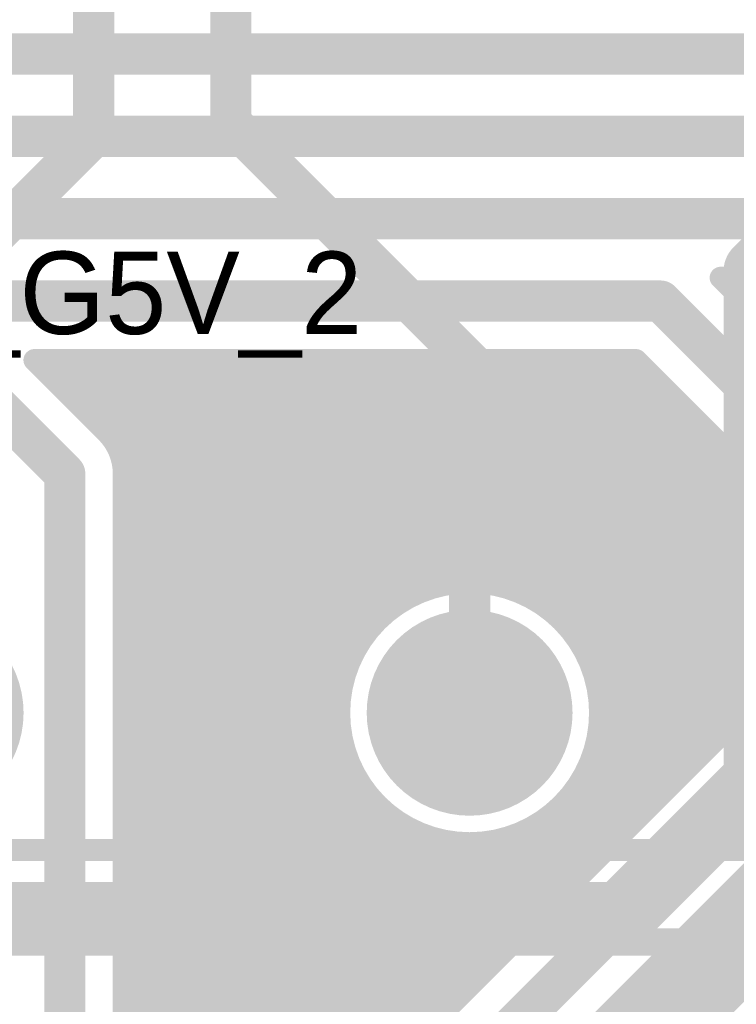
# Model space of a CAD drawing. Extents: x 7.17 to 14.1, y 4 to 11.75.
# Tile 172 of 219: x 9.71 to 9.97, y 8.31 to 8.67. Entities that reach past the tile are written whole.
import ezdxf

# ---------------------------------------------------------------- set-up
doc = ezdxf.new("R2010")
doc.units = 0
doc.layers.get('0').update_dxf_attribs({"linetype": 'CONTINUOUS'})
for name, color, linetype in [('BOTTOMLAYER', 5, 'CONTINUOUS'), ('BOTTOMSOLDER', 6, 'CONTINUOUS'), ('MECHANICAL1', 6, 'CONTINUOUS'), ('MECHANICAL7', 56, 'CONTINUOUS'), ('MULTILAYER', 9, 'CONTINUOUS'), ('TOPLAYER', 1, 'CONTINUOUS'), ('TOPOVERLAY', 2, 'CONTINUOUS'), ('TOPSOLDER', 216, 'CONTINUOUS')]:
    doc.layers.add(name, color=color, linetype=linetype)

# ---------------------------------------------------------------- blocks, each defined once
blk = doc.blocks.new('RELAY44_24')
at = {"layer": 'BOTTOMSOLDER', "const_width": 0.0375}
for points in [[(0.28125, 0, 1), (0.31875, 0, 1)], [(0.48125, 0, 1), (0.51875, 0, 1)]]:
    blk.add_lwpolyline(points, format="xyb", close=True, dxfattribs=at)
at = {"layer": 'MECHANICAL1', "const_width": 0.008}
blk.add_lwpolyline([(-0.05, -0.05), (0.75, -0.05)], dxfattribs=at)
at = {"layer": 'MULTILAYER', "const_width": 0.0335}
blk.add_lwpolyline([(0.48325, 0, 1), (0.51675, 0, 1)], format="xyb", close=True, dxfattribs=at)
at = {"layer": 'TOPOVERLAY', "const_width": 0.008}
blk.add_lwpolyline([(-0.05, -0.05), (0.75, -0.05)], dxfattribs=at)
at = {"layer": 'TOPSOLDER', "const_width": 0.0375}
for points in [[(0.28125, 0, 1), (0.31875, 0, 1)], [(0.48125, 0, 1), (0.51875, 0, 1)]]:
    blk.add_lwpolyline(points, format="xyb", close=True, dxfattribs=at)

msp = doc.modelspace()

# ---------------------------------------------------------------- linework, layer by layer
at = {"layer": 'BOTTOMLAYER'}
for points, const_width in [([(9.054904, 8.655), (10.359447, 8.655)], 0.015), ([(8.355404, 8.625), (10.204904, 8.625)], 0.015), ([(8.285404, 8.595), (10.139447, 8.595)], 0.015), ([(9.966353, 8.5735), (10.130541, 8.5735)], 0.008), ([(9.966353, 8.5735), (10.00465, 8.535203)], 0.008), ([(9.966841, 8.5735), (10.077939, 8.462403)], 0.008), ([(9.969962, 8.56989), (9.973572, 8.5735)], 0.008), ([(9.973498, 8.566355), (9.980643, 8.5735)], 0.008), ([(9.973913, 8.5735), (10.0863, 8.461113)], 0.008), ([(8.250404, 8.565), (9.944447, 8.565)], 0.015), ([(9.944447, 8.565), (9.989447, 8.52)], 0.015), ([(9.716353, 8.5435), (9.935541, 8.5435)], 0.008), ([(9.716353, 8.5435), (9.742607, 8.517246)], 0.008), ([(9.72036, 8.539492), (9.724368, 8.5435)], 0.008), ([(9.721069, 8.5435), (9.831129, 8.433439)], 0.008), ([(9.723896, 8.535957), (9.731439, 8.5435)], 0.008), ([(9.727431, 8.532421), (9.73851, 8.5435)], 0.008), ([(9.72814, 8.5435), (9.83345, 8.43819)], 0.008), ([(9.730967, 8.528886), (9.745581, 8.5435)], 0.008), ([(9.734502, 8.52535), (9.752652, 8.5435)], 0.008), ([(9.735211, 8.5435), (9.836189, 8.442521)], 0.008), ([(9.738038, 8.521815), (9.759723, 8.5435)], 0.008), ([(9.741573, 8.518279), (9.766794, 8.5435)], 0.008), ([(9.742282, 8.5435), (9.839319, 8.446463)], 0.008), ([(9.744902, 8.514536), (9.773865, 8.5435)], 0.008), ([(9.747394, 8.509958), (9.780936, 8.5435)], 0.008), ([(9.748787, 8.50428), (9.788008, 8.5435)], 0.008), ([(9.748904, 8.476112), (9.816292, 8.5435)], 0.008), ([(9.748904, 8.469041), (9.823363, 8.5435)], 0.008), ([(9.748904, 8.490254), (9.80215, 8.5435)], 0.008), ([(9.748904, 8.483183), (9.809221, 8.5435)], 0.008), ([(9.748904, 8.497325), (9.795079, 8.5435)], 0.008), ([(9.748904, 8.447828), (9.844576, 8.5435)], 0.008), ([(9.748904, 8.46197), (9.830434, 8.5435)], 0.008), ([(9.748904, 8.454899), (9.837505, 8.5435)], 0.008), ([(9.748904, 8.370046), (9.922358, 8.5435)], 0.008), ([(9.748904, 8.362974), (9.929429, 8.5435)], 0.008), ([(9.748904, 8.384188), (9.908216, 8.5435)], 0.008), ([(9.748904, 8.377117), (9.915287, 8.5435)], 0.008), ([(9.748904, 8.39833), (9.894074, 8.5435)], 0.008), ([(9.748904, 8.391259), (9.901145, 8.5435)], 0.008), ([(9.748904, 8.412472), (9.879932, 8.5435)], 0.008), ([(9.748904, 8.405401), (9.887003, 8.5435)], 0.008), ([(9.748904, 8.419543), (9.872861, 8.5435)], 0.008), ([(9.748904, 8.412472), (9.879932, 8.5435)], 0.008), ([(9.748904, 8.433685), (9.858719, 8.5435)], 0.008), ([(9.748904, 8.426614), (9.86579, 8.5435)], 0.008), ([(9.748904, 8.440757), (9.851647, 8.5435)], 0.008), ([(9.749353, 8.5435), (9.842823, 8.45003)], 0.008), ([(9.756424, 8.5435), (9.846702, 8.453222)], 0.008), ([(9.763495, 8.5435), (9.850967, 8.456028)], 0.008), ([(9.770566, 8.5435), (9.855645, 8.458421)], 0.008), ([(9.777637, 8.5435), (9.860784, 8.460353)], 0.008), ([(9.784709, 8.5435), (9.866464, 8.461744)], 0.008), ([(9.79178, 8.5435), (9.872825, 8.462454)], 0.008), ([(9.798851, 8.5435), (9.88014, 8.46221)], 0.008), ([(9.805922, 8.5435), (9.889089, 8.460332)], 0.008), ([(9.812993, 8.5435), (9.903771, 8.452722)], 0.008), ([(9.820064, 8.5435), (9.961531, 8.402033)], 0.008), ([(9.827135, 8.5435), (9.965067, 8.405568)], 0.008), ([(9.834206, 8.5435), (9.967947, 8.409759)], 0.008), ([(9.841277, 8.5435), (9.967947, 8.41683)], 0.008), ([(9.84447, 8.45147), (9.936021, 8.54302)], 0.008), ([(9.848348, 8.5435), (9.967947, 8.423901)], 0.008), ([(9.855419, 8.5435), (9.967947, 8.430972)], 0.008), ([(9.862491, 8.5435), (9.967947, 8.438044)], 0.008), ([(9.869562, 8.5435), (9.967947, 8.445115)], 0.008), ([(9.876633, 8.5435), (9.967947, 8.452186)], 0.008), ([(9.883704, 8.5435), (9.967947, 8.459257)], 0.008), ([(9.890775, 8.5435), (9.967947, 8.466328)], 0.008), ([(9.897846, 8.5435), (9.967947, 8.473399)], 0.008), ([(9.904917, 8.5435), (9.967947, 8.48047)], 0.008), ([(9.911988, 8.5435), (9.967947, 8.487541)], 0.008), ([(9.919059, 8.5435), (9.967947, 8.494612)], 0.008), ([(9.92613, 8.5435), (9.967947, 8.501684)], 0.008), ([(9.933202, 8.5435), (9.967947, 8.508755)], 0.008), ([(9.935541, 8.5435), (9.967947, 8.511094)], 0.008), ([(9.694447, 8.535), (9.727404, 8.502043)], 0.015), ([(9.860257, 8.460185), (9.939557, 8.539485)], 0.008), ([(9.869313, 8.46217), (9.943092, 8.535949)], 0.008), ([(9.876681, 8.462467), (9.946628, 8.532414)], 0.008), ([(9.883077, 8.461792), (9.950163, 8.528878)], 0.008), ([(9.888783, 8.460427), (9.953699, 8.525343)], 0.008), ([(9.893944, 8.458517), (9.957234, 8.521807)], 0.008), ([(9.898642, 8.456143), (9.96077, 8.518272)], 0.008), ([(9.902924, 8.453355), (9.964305, 8.514736)], 0.008), ([(9.747296, 8.510202), (9.82928, 8.428218)], 0.008), ([(9.90682, 8.45018), (9.967841, 8.5112)], 0.008), ([(9.967947, 8.408449), (9.967947, 8.511094)], 0.008), ([(9.727404, 8.2375), (9.727404, 8.502043)], 0.015), ([(9.748904, 8.275889), (9.748904, 8.502043)], 0.008), ([(9.748904, 8.501522), (9.82799, 8.422437)], 0.008), ([(9.910341, 8.44663), (9.967947, 8.504235)], 0.008), ([(9.748904, 8.494451), (9.827413, 8.415942)], 0.008), ([(9.913488, 8.442705), (9.967947, 8.497164)], 0.008), ([(9.916245, 8.438391), (9.967947, 8.490093)], 0.008), ([(9.748904, 8.48738), (9.827862, 8.408423)], 0.008), ([(9.918585, 8.43366), (9.967947, 8.483022)], 0.008), ([(9.748904, 8.480309), (9.830161, 8.399052)], 0.008), ([(9.920457, 8.428461), (9.967947, 8.475951)], 0.008), ([(9.748904, 8.473238), (9.89082, 8.331322)], 0.008), ([(9.921774, 8.422707), (9.967947, 8.46888)], 0.008), ([(9.748904, 8.466167), (9.887285, 8.327786)], 0.008), ([(9.922388, 8.416249), (9.967947, 8.461809)], 0.008), ([(9.748904, 8.459096), (9.883749, 8.324251)], 0.008), ([(9.921996, 8.408787), (9.967947, 8.454738)], 0.008), ([(9.748904, 8.452025), (9.880214, 8.320715)], 0.008), ([(9.919816, 8.399536), (9.967947, 8.447667)], 0.008), ([(9.748904, 8.355903), (9.838434, 8.445434)], 0.008), ([(9.748904, 8.444954), (9.876678, 8.31718)], 0.008), ([(9.912626, 8.443867), (9.957996, 8.398497)], 0.008), ([(9.770976, 8.243624), (9.967947, 8.440596)], 0.008), ([(9.748904, 8.437883), (9.873143, 8.313644)], 0.008), ([(9.813751, 8.279328), (9.967947, 8.433524)], 0.008), ([(9.748904, 8.430811), (9.869607, 8.310109)], 0.008), ([(9.748904, 8.348832), (9.829719, 8.429647)], 0.008), ([(9.920236, 8.429185), (9.95446, 8.394962)], 0.008), ([(9.822746, 8.281253), (9.967947, 8.426453)], 0.008), ([(9.748904, 8.42374), (9.866071, 8.306573)], 0.008), ([(9.748904, 8.341761), (9.827734, 8.420591)], 0.008), ([(9.829989, 8.281424), (9.967947, 8.419382)], 0.008), ([(9.922114, 8.420236), (9.950925, 8.391426)], 0.008), ([(9.748904, 8.416669), (9.862536, 8.303037)], 0.008), ([(9.748904, 8.33469), (9.827437, 8.413223)], 0.008), ([(9.83624, 8.280604), (9.967947, 8.412311)], 0.008), ([(9.922358, 8.412921), (9.947389, 8.387891)], 0.008), ([(9.748904, 8.409598), (9.859, 8.299502)], 0.008), ([(9.839347, 8.279848), (9.967947, 8.408449)], 0.008), ([(9.748904, 8.327619), (9.828112, 8.406827)], 0.008), ([(9.921648, 8.40656), (9.943853, 8.384355)], 0.008), ([(9.748904, 8.402551), (9.855477, 8.295979)], 0.008), ([(9.748904, 8.320548), (9.829477, 8.401121)], 0.008), ([(9.827404, 8.2375), (9.989447, 8.399543)], 0.015), ([(9.870844, 8.244497), (10.029029, 8.402682)], 0.008), ([(9.920257, 8.40088), (9.940318, 8.380819)], 0.008), ([(9.912212, 8.278794), (10.030794, 8.397376)], 0.008), ([(9.748904, 8.313477), (9.831387, 8.39596)], 0.008), ([(9.748904, 8.39548), (9.851941, 8.292443)], 0.008), ([(9.918325, 8.395741), (9.936782, 8.377284)], 0.008), ([(9.748904, 8.306406), (9.833761, 8.391262)], 0.008), ([(9.915932, 8.391063), (9.933247, 8.373748)], 0.008), ([(9.921605, 8.281116), (10.033042, 8.392553)], 0.008), ([(9.748904, 8.388409), (9.848406, 8.288907)], 0.008), ([(9.748904, 8.299335), (9.836549, 8.38698)], 0.008), ([(9.913126, 8.386798), (9.929711, 8.370213)], 0.008), ([(9.92903, 8.28147), (10.035716, 8.388156)], 0.008), ([(9.748904, 8.292264), (9.839724, 8.383084)], 0.008), ([(9.869752, 8.249443), (10.00465, 8.38434)], 0.008), ([(9.909934, 8.382919), (9.926176, 8.366677)], 0.008), ([(9.935399, 8.280768), (10.038784, 8.384152)], 0.008), ([(9.748904, 8.381338), (9.84487, 8.285372)], 0.008), ([(9.748904, 8.285192), (9.843274, 8.379563)], 0.008), ([(9.906367, 8.379415), (9.92264, 8.363142)], 0.008), ([(9.748904, 8.278121), (9.847199, 8.376416)], 0.008), ([(9.902425, 8.376285), (9.919105, 8.359606)], 0.008), ([(9.748904, 8.374267), (9.841335, 8.281836)], 0.008), ([(9.751903, 8.274049), (9.851513, 8.373659)], 0.008), ([(9.898094, 8.373546), (9.915569, 8.356071)], 0.008), ([(9.755927, 8.271002), (9.856244, 8.371319)], 0.008), ([(9.759545, 8.267549), (9.861443, 8.369447)], 0.008), ([(9.762759, 8.263692), (9.867197, 8.36813)], 0.008), ([(9.769746, 8.249465), (9.890368, 8.370088)], 0.008), ([(9.858956, 8.370257), (9.894356, 8.334857)], 0.008), ([(9.888122, 8.369376), (9.908498, 8.349)], 0.008), ([(9.893343, 8.371225), (9.912033, 8.352535)], 0.008), ([(9.748904, 8.367196), (9.835317, 8.280783)], 0.008), ([(9.765556, 8.259418), (9.873655, 8.367516)], 0.008), ([(9.767905, 8.254696), (9.881117, 8.367908)], 0.008), ([(9.868327, 8.367958), (9.897891, 8.338393)], 0.008), ([(9.875846, 8.367509), (9.901427, 8.341928)], 0.008), ([(9.882341, 8.368086), (9.904962, 8.345464)], 0.008), ([(9.748904, 8.360125), (9.827529, 8.2815)], 0.008), ([(9.974259, 8.35395), (9.993854, 8.334355)], 0.008), ([(9.748904, 8.353054), (9.820936, 8.281022)], 0.008), ([(9.970724, 8.350414), (9.990318, 8.33082)], 0.008), ([(9.967188, 8.346878), (9.986782, 8.327284)], 0.008), ([(9.748904, 8.345983), (9.815133, 8.279754)], 0.008), ([(9.963652, 8.343343), (9.983247, 8.323748)], 0.008), ([(9.939347, 8.279848), (9.999701, 8.340203)], 0.008), ([(9.960117, 8.339807), (9.979711, 8.320213)], 0.008), ([(9.748904, 8.338912), (9.809933, 8.277883)], 0.008), ([(9.956581, 8.336272), (9.976176, 8.316677)], 0.008), ([(9.953046, 8.332736), (9.97264, 8.313142)], 0.008), ([(9.748904, 8.33184), (9.805236, 8.275508)], 0.008), ([(9.94951, 8.329201), (9.969105, 8.309606)], 0.008), ([(9.945975, 8.325665), (9.965569, 8.306071)], 0.008), ([(9.748904, 8.324769), (9.800987, 8.272687)], 0.008), ([(9.942439, 8.32213), (9.962034, 8.302535)], 0.008), ([(9.938904, 8.318594), (9.958498, 8.299)], 0.008), ([(9.748904, 8.317698), (9.797152, 8.26945)], 0.008), ([(9.935368, 8.315058), (9.954962, 8.295464)], 0.008), ([(9.931833, 8.311523), (9.951427, 8.291928)], 0.008), ([(9.748904, 8.310627), (9.793721, 8.26581)], 0.008), ([(9.928297, 8.307987), (9.947891, 8.288393)], 0.008)]:
    msp.add_lwpolyline(points, dxfattribs=dict(at, const_width=const_width))
for points, const_width in [([(9.964353, 8.5735, 1), (9.968353, 8.5735, 1)], 0.004), ([(9.964353, 8.5735, 1), (9.968353, 8.5735, 1)], 0.004), ([(9.964842, 8.5735, 1), (9.968841, 8.5735, 1)], 0.004), ([(9.971572, 8.5735, 1), (9.975572, 8.5735, 1)], 0.004), ([(9.971913, 8.5735, 1), (9.975913, 8.5735, 1)], 0.004), ([(9.967962, 8.56989, 1), (9.971962, 8.56989, 1)], 0.004), ([(9.940697, 8.565, 1), (9.948197, 8.565, 1)], 0.0075), ([(9.940697, 8.565, 1), (9.948197, 8.565, 1)], 0.0075), ([(9.971498, 8.566355, 1), (9.975498, 8.566355, 1)], 0.004), ([(9.714353, 8.5435, 1), (9.718353, 8.5435, 1)], 0.004), ([(9.714353, 8.5435, 1), (9.718353, 8.5435, 1)], 0.004), ([(9.719069, 8.5435, 1), (9.723069, 8.5435, 1)], 0.004), ([(9.722368, 8.5435, 1), (9.726368, 8.5435, 1)], 0.004), ([(9.72614, 8.5435, 1), (9.73014, 8.5435, 1)], 0.004), ([(9.729439, 8.5435, 1), (9.733439, 8.5435, 1)], 0.004), ([(9.733211, 8.5435, 1), (9.737211, 8.5435, 1)], 0.004), ([(9.73651, 8.5435, 1), (9.74051, 8.5435, 1)], 0.004), ([(9.740282, 8.5435, 1), (9.744282, 8.5435, 1)], 0.004), ([(9.743581, 8.5435, 1), (9.747581, 8.5435, 1)], 0.004), ([(9.747353, 8.5435, 1), (9.751353, 8.5435, 1)], 0.004), ([(9.750652, 8.5435, 1), (9.754652, 8.5435, 1)], 0.004), ([(9.754424, 8.5435, 1), (9.758424, 8.5435, 1)], 0.004), ([(9.757723, 8.5435, 1), (9.761723, 8.5435, 1)], 0.004), ([(9.761495, 8.5435, 1), (9.765495, 8.5435, 1)], 0.004), ([(9.764794, 8.5435, 1), (9.768794, 8.5435, 1)], 0.004), ([(9.768566, 8.5435, 1), (9.772566, 8.5435, 1)], 0.004), ([(9.771865, 8.5435, 1), (9.775865, 8.5435, 1)], 0.004), ([(9.775637, 8.5435, 1), (9.779637, 8.5435, 1)], 0.004), ([(9.778936, 8.5435, 1), (9.782936, 8.5435, 1)], 0.004), ([(9.782709, 8.5435, 1), (9.786708, 8.5435, 1)], 0.004), ([(9.786008, 8.5435, 1), (9.790007, 8.5435, 1)], 0.004), ([(9.78978, 8.5435, 1), (9.79378, 8.5435, 1)], 0.004), ([(9.793079, 8.5435, 1), (9.797079, 8.5435, 1)], 0.004), ([(9.796851, 8.5435, 1), (9.800851, 8.5435, 1)], 0.004), ([(9.80015, 8.5435, 1), (9.80415, 8.5435, 1)], 0.004), ([(9.803922, 8.5435, 1), (9.807922, 8.5435, 1)], 0.004), ([(9.807221, 8.5435, 1), (9.811221, 8.5435, 1)], 0.004), ([(9.810993, 8.5435, 1), (9.814993, 8.5435, 1)], 0.004), ([(9.814292, 8.5435, 1), (9.818292, 8.5435, 1)], 0.004), ([(9.818064, 8.5435, 1), (9.822064, 8.5435, 1)], 0.004), ([(9.821363, 8.5435, 1), (9.825363, 8.5435, 1)], 0.004), ([(9.825135, 8.5435, 1), (9.829135, 8.5435, 1)], 0.004), ([(9.828434, 8.5435, 1), (9.832434, 8.5435, 1)], 0.004), ([(9.832206, 8.5435, 1), (9.836206, 8.5435, 1)], 0.004), ([(9.835505, 8.5435, 1), (9.839505, 8.5435, 1)], 0.004), ([(9.839277, 8.5435, 1), (9.843277, 8.5435, 1)], 0.004), ([(9.842576, 8.5435, 1), (9.846576, 8.5435, 1)], 0.004), ([(9.846348, 8.5435, 1), (9.850348, 8.5435, 1)], 0.004), ([(9.849647, 8.5435, 1), (9.853647, 8.5435, 1)], 0.004), ([(9.853419, 8.5435, 1), (9.85742, 8.5435, 1)], 0.004), ([(9.856718, 8.5435, 1), (9.860719, 8.5435, 1)], 0.004), ([(9.860491, 8.5435, 1), (9.864491, 8.5435, 1)], 0.004), ([(9.86379, 8.5435, 1), (9.86779, 8.5435, 1)], 0.004), ([(9.867562, 8.5435, 1), (9.871562, 8.5435, 1)], 0.004), ([(9.870861, 8.5435, 1), (9.874861, 8.5435, 1)], 0.004), ([(9.874633, 8.5435, 1), (9.878633, 8.5435, 1)], 0.004), ([(9.877932, 8.5435, 1), (9.881932, 8.5435, 1)], 0.004), ([(9.877932, 8.5435, 1), (9.881932, 8.5435, 1)], 0.004), ([(9.881704, 8.5435, 1), (9.885704, 8.5435, 1)], 0.004), ([(9.885003, 8.5435, 1), (9.889003, 8.5435, 1)], 0.004), ([(9.888775, 8.5435, 1), (9.892775, 8.5435, 1)], 0.004), ([(9.892074, 8.5435, 1), (9.896074, 8.5435, 1)], 0.004), ([(9.895846, 8.5435, 1), (9.899846, 8.5435, 1)], 0.004), ([(9.899145, 8.5435, 1), (9.903145, 8.5435, 1)], 0.004), ([(9.902917, 8.5435, 1), (9.906917, 8.5435, 1)], 0.004), ([(9.906216, 8.5435, 1), (9.910216, 8.5435, 1)], 0.004), ([(9.909988, 8.5435, 1), (9.913988, 8.5435, 1)], 0.004), ([(9.913287, 8.5435, 1), (9.917287, 8.5435, 1)], 0.004), ([(9.917059, 8.5435, 1), (9.921059, 8.5435, 1)], 0.004), ([(9.920358, 8.5435, 1), (9.924358, 8.5435, 1)], 0.004), ([(9.924131, 8.5435, 1), (9.92813, 8.5435, 1)], 0.004), ([(9.92743, 8.5435, 1), (9.93143, 8.5435, 1)], 0.004), ([(9.931202, 8.5435, 1), (9.935202, 8.5435, 1)], 0.004), ([(9.933541, 8.5435, 1), (9.937541, 8.5435, 1)], 0.004), ([(9.933541, 8.5435, 1), (9.937541, 8.5435, 1)], 0.004), ([(9.934021, 8.54302, 1), (9.938021, 8.54302, 1)], 0.004), ([(9.71836, 8.539492, 1), (9.72236, 8.539492, 1)], 0.004), ([(9.937556, 8.539485, 1), (9.941557, 8.539485, 1)], 0.004), ([(9.721896, 8.535957, 1), (9.725896, 8.535957, 1)], 0.004), ([(9.941092, 8.535949, 1), (9.945092, 8.535949, 1)], 0.004), ([(9.725431, 8.532421, 1), (9.729431, 8.532421, 1)], 0.004), ([(9.944628, 8.532414, 1), (9.948628, 8.532414, 1)], 0.004), ([(9.728967, 8.528886, 1), (9.732967, 8.528886, 1)], 0.004), ([(9.948163, 8.528878, 1), (9.952163, 8.528878, 1)], 0.004), ([(9.732502, 8.52535, 1), (9.736502, 8.52535, 1)], 0.004), ([(9.951699, 8.525343, 1), (9.955699, 8.525343, 1)], 0.004), ([(9.736038, 8.521815, 1), (9.740038, 8.521815, 1)], 0.004), ([(9.955234, 8.521807, 1), (9.959234, 8.521807, 1)], 0.004), ([(9.739573, 8.518279, 1), (9.743573, 8.518279, 1)], 0.004), ([(9.740607, 8.517246, 1), (9.744607, 8.517246, 1)], 0.004), ([(9.740607, 8.517246, 1), (9.744607, 8.517246, 1)], 0.004), ([(9.740607, 8.517246, 1), (9.744607, 8.517246, 1)], 0.004), ([(9.95877, 8.518272, 1), (9.96277, 8.518272, 1)], 0.004), ([(9.742902, 8.514536, 1), (9.746902, 8.514536, 1)], 0.004), ([(9.962305, 8.514736, 1), (9.966305, 8.514736, 1)], 0.004), ([(9.745296, 8.510202, 1), (9.749296, 8.510202, 1)], 0.004), ([(9.745394, 8.509958, 1), (9.749394, 8.509958, 1)], 0.004), ([(9.965841, 8.5112, 1), (9.969841, 8.5112, 1)], 0.004), ([(9.965947, 8.511094, 1), (9.969947, 8.511094, 1)], 0.004), ([(9.965947, 8.511094, 1), (9.969947, 8.511094, 1)], 0.004), ([(9.965947, 8.508755, 1), (9.969947, 8.508755, 1)], 0.004), ([(9.723654, 8.502043, 1), (9.731154, 8.502043, 1)], 0.0075), ([(9.723654, 8.502043, 1), (9.731154, 8.502043, 1)], 0.0075), ([(9.746787, 8.50428, 1), (9.750787, 8.50428, 1)], 0.004), ([(9.746904, 8.502043, 1), (9.750904, 8.502043, 1)], 0.004), ([(9.746904, 8.502043, 1), (9.750904, 8.502043, 1)], 0.004), ([(9.746904, 8.502043, 1), (9.750904, 8.502043, 1)], 0.004), ([(9.746904, 8.501522, 1), (9.750904, 8.501522, 1)], 0.004), ([(9.965947, 8.504235, 1), (9.969947, 8.504235, 1)], 0.004), ([(9.965947, 8.501684, 1), (9.969947, 8.501684, 1)], 0.004), ([(9.746904, 8.497325, 1), (9.750904, 8.497325, 1)], 0.004), ([(9.746904, 8.494451, 1), (9.750904, 8.494451, 1)], 0.004), ([(9.965947, 8.497164, 1), (9.969947, 8.497164, 1)], 0.004), ([(9.965947, 8.494612, 1), (9.969947, 8.494612, 1)], 0.004), ([(9.746904, 8.490254, 1), (9.750904, 8.490254, 1)], 0.004), ([(9.965947, 8.490093, 1), (9.969947, 8.490093, 1)], 0.004), ([(9.746904, 8.48738, 1), (9.750904, 8.48738, 1)], 0.004), ([(9.965947, 8.487541, 1), (9.969947, 8.487541, 1)], 0.004), ([(9.746904, 8.483183, 1), (9.750904, 8.483183, 1)], 0.004), ([(9.965947, 8.483022, 1), (9.969947, 8.483022, 1)], 0.004), ([(9.746904, 8.480309, 1), (9.750904, 8.480309, 1)], 0.004), ([(9.965947, 8.48047, 1), (9.969947, 8.48047, 1)], 0.004), ([(9.746904, 8.476112, 1), (9.750904, 8.476112, 1)], 0.004), ([(9.965947, 8.475951, 1), (9.969947, 8.475951, 1)], 0.004), ([(9.746904, 8.473238, 1), (9.750904, 8.473238, 1)], 0.004), ([(9.965947, 8.473399, 1), (9.969947, 8.473399, 1)], 0.004), ([(9.746904, 8.469041, 1), (9.750904, 8.469041, 1)], 0.004), ([(9.965947, 8.46888, 1), (9.969947, 8.46888, 1)], 0.004), ([(9.746904, 8.466167, 1), (9.750904, 8.466167, 1)], 0.004), ([(9.965947, 8.466328, 1), (9.969947, 8.466328, 1)], 0.004), ([(9.746904, 8.46197, 1), (9.750904, 8.46197, 1)], 0.004), ([(9.922404, 8.415, 1), (9.827404, 8.415, 1)], 0.008), ([(9.864464, 8.461744, 1), (9.868464, 8.461744, 1)], 0.004), ([(9.867313, 8.46217, 1), (9.871313, 8.46217, 1)], 0.004), ([(9.870825, 8.462454, 1), (9.874825, 8.462454, 1)], 0.004), ([(9.874681, 8.462467, 1), (9.878681, 8.462467, 1)], 0.004), ([(9.87814, 8.46221, 1), (9.88214, 8.46221, 1)], 0.004), ([(9.881077, 8.461792, 1), (9.885077, 8.461792, 1)], 0.004), ([(9.965947, 8.461809, 1), (9.969947, 8.461809, 1)], 0.004), ([(9.746904, 8.459096, 1), (9.750904, 8.459096, 1)], 0.004), ([(9.853646, 8.458421, 1), (9.857646, 8.458421, 1)], 0.004), ([(9.858257, 8.460185, 1), (9.862257, 8.460185, 1)], 0.004), ([(9.858785, 8.460353, 1), (9.862785, 8.460353, 1)], 0.004), ([(9.886783, 8.460427, 1), (9.890783, 8.460427, 1)], 0.004), ([(9.887089, 8.460332, 1), (9.891089, 8.460332, 1)], 0.004), ([(9.891944, 8.458517, 1), (9.895944, 8.458517, 1)], 0.004), ([(9.965947, 8.459257, 1), (9.969947, 8.459257, 1)], 0.004), ([(9.746904, 8.454899, 1), (9.750904, 8.454899, 1)], 0.004), ([(9.848967, 8.456028, 1), (9.852967, 8.456028, 1)], 0.004), ([(9.896642, 8.456143, 1), (9.900642, 8.456143, 1)], 0.004), ([(9.965947, 8.454738, 1), (9.969947, 8.454738, 1)], 0.004), ([(9.746904, 8.452025, 1), (9.750904, 8.452025, 1)], 0.004), ([(9.84247, 8.45147, 1), (9.84647, 8.45147, 1)], 0.004), ([(9.844702, 8.453222, 1), (9.848702, 8.453222, 1)], 0.004), ([(9.900924, 8.453355, 1), (9.904924, 8.453355, 1)], 0.004), ([(9.901771, 8.452722, 1), (9.905771, 8.452722, 1)], 0.004), ([(9.965947, 8.452186, 1), (9.969947, 8.452186, 1)], 0.004), ([(9.746904, 8.447828, 1), (9.750904, 8.447828, 1)], 0.004), ([(9.840823, 8.45003, 1), (9.844823, 8.45003, 1)], 0.004), ([(9.90482, 8.45018, 1), (9.90882, 8.45018, 1)], 0.004), ([(9.965947, 8.447667, 1), (9.969947, 8.447667, 1)], 0.004), ([(9.746904, 8.444954, 1), (9.750904, 8.444954, 1)], 0.004), ([(9.836434, 8.445434, 1), (9.840434, 8.445434, 1)], 0.004), ([(9.837319, 8.446463, 1), (9.841319, 8.446463, 1)], 0.004), ([(9.908341, 8.44663, 1), (9.912341, 8.44663, 1)], 0.004), ([(9.910626, 8.443867, 1), (9.914626, 8.443867, 1)], 0.004), ([(9.965947, 8.445115, 1), (9.969947, 8.445115, 1)], 0.004), ([(9.746904, 8.440757, 1), (9.750904, 8.440757, 1)], 0.004), ([(9.834189, 8.442521, 1), (9.838189, 8.442521, 1)], 0.004), ([(9.911488, 8.442705, 1), (9.915488, 8.442705, 1)], 0.004), ([(9.965947, 8.440596, 1), (9.969947, 8.440596, 1)], 0.004), ([(9.746904, 8.437883, 1), (9.750904, 8.437883, 1)], 0.004), ([(9.83145, 8.43819, 1), (9.83545, 8.43819, 1)], 0.004), ([(9.914245, 8.438391, 1), (9.918245, 8.438391, 1)], 0.004), ([(9.965947, 8.438044, 1), (9.969947, 8.438044, 1)], 0.004), ([(9.746904, 8.433685, 1), (9.750904, 8.433685, 1)], 0.004), ([(9.829129, 8.433439, 1), (9.833129, 8.433439, 1)], 0.004), ([(9.916585, 8.43366, 1), (9.920585, 8.43366, 1)], 0.004), ([(9.965947, 8.433524, 1), (9.969947, 8.433524, 1)], 0.004), ([(9.746904, 8.430811, 1), (9.750904, 8.430811, 1)], 0.004), ([(9.827719, 8.429647, 1), (9.831719, 8.429647, 1)], 0.004), ([(9.918236, 8.429185, 1), (9.922236, 8.429185, 1)], 0.004), ([(9.965947, 8.430972, 1), (9.969947, 8.430972, 1)], 0.004), ([(9.746904, 8.426614, 1), (9.750904, 8.426614, 1)], 0.004), ([(9.82728, 8.428218, 1), (9.83128, 8.428218, 1)], 0.004), ([(9.918457, 8.428461, 1), (9.922457, 8.428461, 1)], 0.004), ([(9.965947, 8.426453, 1), (9.969947, 8.426453, 1)], 0.004), ([(9.746904, 8.42374, 1), (9.750904, 8.42374, 1)], 0.004), ([(9.82599, 8.422437, 1), (9.82999, 8.422437, 1)], 0.004), ([(9.919775, 8.422707, 1), (9.923775, 8.422707, 1)], 0.004), ([(9.965947, 8.423901, 1), (9.969947, 8.423901, 1)], 0.004), ([(9.746904, 8.419543, 1), (9.750904, 8.419543, 1)], 0.004), ([(9.825734, 8.420591, 1), (9.829734, 8.420591, 1)], 0.004), ([(9.920115, 8.420236, 1), (9.924114, 8.420236, 1)], 0.004), ([(9.965947, 8.419382, 1), (9.969947, 8.419382, 1)], 0.004), ([(9.746904, 8.416669, 1), (9.750904, 8.416669, 1)], 0.004), ([(9.825404, 8.415, 1), (9.829404, 8.415, 1)], 0.004), ([(9.825413, 8.415942, 1), (9.829413, 8.415942, 1)], 0.004), ([(9.920388, 8.416249, 1), (9.924388, 8.416249, 1)], 0.004), ([(9.920404, 8.415, 1), (9.924404, 8.415, 1)], 0.004), ([(9.965947, 8.41683, 1), (9.969947, 8.41683, 1)], 0.004), ([(9.746904, 8.412472, 1), (9.750904, 8.412472, 1)], 0.004), ([(9.746904, 8.412472, 1), (9.750904, 8.412472, 1)], 0.004), ([(9.825437, 8.413223, 1), (9.829437, 8.413223, 1)], 0.004), ([(9.920359, 8.412921, 1), (9.924359, 8.412921, 1)], 0.004), ([(9.965947, 8.412311, 1), (9.969947, 8.412311, 1)], 0.004), ([(9.746904, 8.409598, 1), (9.750904, 8.409598, 1)], 0.004), ([(9.825862, 8.408423, 1), (9.829862, 8.408423, 1)], 0.004), ([(9.919996, 8.408787, 1), (9.923996, 8.408787, 1)], 0.004), ([(9.965947, 8.409759, 1), (9.969947, 8.409759, 1)], 0.004), ([(9.965947, 8.408449, 1), (9.969947, 8.408449, 1)], 0.004), ([(9.965947, 8.408449, 1), (9.969947, 8.408449, 1)], 0.004), ([(9.746904, 8.405401, 1), (9.750904, 8.405401, 1)], 0.004), ([(9.826112, 8.406827, 1), (9.830112, 8.406827, 1)], 0.004), ([(9.919648, 8.40656, 1), (9.923648, 8.40656, 1)], 0.004), ([(9.963067, 8.405568, 1), (9.967067, 8.405568, 1)], 0.004), ([(9.746904, 8.402551, 1), (9.750904, 8.402551, 1)], 0.004), ([(9.827477, 8.401121, 1), (9.831477, 8.401121, 1)], 0.004), ([(9.918257, 8.40088, 1), (9.922257, 8.40088, 1)], 0.004), ([(9.959531, 8.402033, 1), (9.963531, 8.402033, 1)], 0.004), ([(9.746904, 8.39833, 1), (9.750904, 8.39833, 1)], 0.004), ([(9.828161, 8.399052, 1), (9.832161, 8.399052, 1)], 0.004), ([(9.917816, 8.399536, 1), (9.921816, 8.399536, 1)], 0.004), ([(9.955996, 8.398497, 1), (9.959996, 8.398497, 1)], 0.004), ([(9.746904, 8.39548, 1), (9.750904, 8.39548, 1)], 0.004), ([(9.829387, 8.39596, 1), (9.833387, 8.39596, 1)], 0.004), ([(9.916325, 8.395741, 1), (9.920325, 8.395741, 1)], 0.004), ([(9.95246, 8.394962, 1), (9.95646, 8.394962, 1)], 0.004), ([(9.746904, 8.391259, 1), (9.750904, 8.391259, 1)], 0.004), ([(9.831761, 8.391262, 1), (9.835761, 8.391262, 1)], 0.004), ([(9.913932, 8.391063, 1), (9.917932, 8.391063, 1)], 0.004), ([(9.948925, 8.391426, 1), (9.952925, 8.391426, 1)], 0.004), ([(9.746904, 8.388409, 1), (9.750904, 8.388409, 1)], 0.004), ([(9.834549, 8.38698, 1), (9.838549, 8.38698, 1)], 0.004), ([(9.911126, 8.386798, 1), (9.915126, 8.386798, 1)], 0.004), ([(9.945389, 8.387891, 1), (9.949389, 8.387891, 1)], 0.004), ([(9.746904, 8.384188, 1), (9.750904, 8.384188, 1)], 0.004), ([(9.837724, 8.383084, 1), (9.841724, 8.383084, 1)], 0.004), ([(9.907934, 8.382919, 1), (9.911934, 8.382919, 1)], 0.004), ([(9.941854, 8.384355, 1), (9.945854, 8.384355, 1)], 0.004), ([(9.746904, 8.381338, 1), (9.750904, 8.381338, 1)], 0.004), ([(9.841274, 8.379563, 1), (9.845274, 8.379563, 1)], 0.004), ([(9.904367, 8.379415, 1), (9.908367, 8.379415, 1)], 0.004), ([(9.938318, 8.380819, 1), (9.942318, 8.380819, 1)], 0.004), ([(9.746904, 8.377117, 1), (9.750904, 8.377117, 1)], 0.004), ([(9.845199, 8.376416, 1), (9.849199, 8.376416, 1)], 0.004), ([(9.900425, 8.376285, 1), (9.904425, 8.376285, 1)], 0.004), ([(9.934782, 8.377284, 1), (9.938782, 8.377284, 1)], 0.004), ([(9.746904, 8.374267, 1), (9.750904, 8.374267, 1)], 0.004), ([(9.849513, 8.373659, 1), (9.853513, 8.373659, 1)], 0.004), ([(9.896094, 8.373546, 1), (9.900094, 8.373546, 1)], 0.004), ([(9.931247, 8.373748, 1), (9.935247, 8.373748, 1)], 0.004), ([(9.746904, 8.370046, 1), (9.750904, 8.370046, 1)], 0.004), ([(9.854244, 8.371319, 1), (9.858244, 8.371319, 1)], 0.004), ([(9.856956, 8.370257, 1), (9.860956, 8.370257, 1)], 0.004), ([(9.859443, 8.369447, 1), (9.863443, 8.369447, 1)], 0.004), ([(9.865197, 8.36813, 1), (9.869197, 8.36813, 1)], 0.004), ([(9.886121, 8.369376, 1), (9.890121, 8.369376, 1)], 0.004), ([(9.888368, 8.370088, 1), (9.892368, 8.370088, 1)], 0.004), ([(9.891343, 8.371225, 1), (9.895343, 8.371225, 1)], 0.004), ([(9.927711, 8.370213, 1), (9.931711, 8.370213, 1)], 0.004), ([(9.746904, 8.367196, 1), (9.750904, 8.367196, 1)], 0.004), ([(9.866327, 8.367958, 1), (9.870327, 8.367958, 1)], 0.004), ([(9.871655, 8.367516, 1), (9.875655, 8.367516, 1)], 0.004), ([(9.873846, 8.367509, 1), (9.877846, 8.367509, 1)], 0.004), ([(9.879117, 8.367908, 1), (9.883117, 8.367908, 1)], 0.004), ([(9.880341, 8.368086, 1), (9.884341, 8.368086, 1)], 0.004), ([(9.924176, 8.366677, 1), (9.928176, 8.366677, 1)], 0.004), ([(9.746904, 8.362974, 1), (9.750904, 8.362974, 1)], 0.004), ([(9.92064, 8.363142, 1), (9.92464, 8.363142, 1)], 0.004), ([(9.746904, 8.360125, 1), (9.750904, 8.360125, 1)], 0.004), ([(9.917105, 8.359606, 1), (9.921105, 8.359606, 1)], 0.004), ([(9.746904, 8.355903, 1), (9.750904, 8.355903, 1)], 0.004), ([(9.913569, 8.356071, 1), (9.917569, 8.356071, 1)], 0.004), ([(9.972259, 8.35395, 1), (9.976259, 8.35395, 1)], 0.004), ([(9.746904, 8.353054, 1), (9.750904, 8.353054, 1)], 0.004), ([(9.910034, 8.352535, 1), (9.914034, 8.352535, 1)], 0.004), ([(9.968723, 8.350414, 1), (9.972724, 8.350414, 1)], 0.004), ([(9.746904, 8.348832, 1), (9.750904, 8.348832, 1)], 0.004), ([(9.906498, 8.349, 1), (9.910498, 8.349, 1)], 0.004), ([(9.965188, 8.346878, 1), (9.969188, 8.346878, 1)], 0.004), ([(9.746904, 8.345983, 1), (9.750904, 8.345983, 1)], 0.004), ([(9.902962, 8.345464, 1), (9.906962, 8.345464, 1)], 0.004), ([(9.961652, 8.343343, 1), (9.965652, 8.343343, 1)], 0.004), ([(9.746904, 8.341761, 1), (9.750904, 8.341761, 1)], 0.004), ([(9.899427, 8.341928, 1), (9.903427, 8.341928, 1)], 0.004), ([(9.958117, 8.339807, 1), (9.962117, 8.339807, 1)], 0.004), ([(9.746904, 8.338912, 1), (9.750904, 8.338912, 1)], 0.004), ([(9.895891, 8.338393, 1), (9.899891, 8.338393, 1)], 0.004), ([(9.954581, 8.336272, 1), (9.958581, 8.336272, 1)], 0.004), ([(9.746904, 8.33469, 1), (9.750904, 8.33469, 1)], 0.004), ([(9.892356, 8.334857, 1), (9.896356, 8.334857, 1)], 0.004), ([(9.951046, 8.332736, 1), (9.955046, 8.332736, 1)], 0.004), ([(9.746904, 8.33184, 1), (9.750904, 8.33184, 1)], 0.004), ([(9.88882, 8.331322, 1), (9.89282, 8.331322, 1)], 0.004), ([(9.94751, 8.329201, 1), (9.95151, 8.329201, 1)], 0.004), ([(9.746904, 8.327619, 1), (9.750904, 8.327619, 1)], 0.004), ([(9.885285, 8.327786, 1), (9.889285, 8.327786, 1)], 0.004), ([(9.943975, 8.325665, 1), (9.947975, 8.325665, 1)], 0.004), ([(9.746904, 8.324769, 1), (9.750904, 8.324769, 1)], 0.004), ([(9.881749, 8.324251, 1), (9.885749, 8.324251, 1)], 0.004), ([(9.940439, 8.32213, 1), (9.944439, 8.32213, 1)], 0.004), ([(9.746904, 8.320548, 1), (9.750904, 8.320548, 1)], 0.004), ([(9.878214, 8.320715, 1), (9.882214, 8.320715, 1)], 0.004), ([(9.936904, 8.318594, 1), (9.940904, 8.318594, 1)], 0.004), ([(9.746904, 8.317698, 1), (9.750904, 8.317698, 1)], 0.004), ([(9.874678, 8.31718, 1), (9.878678, 8.31718, 1)], 0.004), ([(9.933368, 8.315058, 1), (9.937368, 8.315058, 1)], 0.004), ([(9.746904, 8.313477, 1), (9.750904, 8.313477, 1)], 0.004), ([(9.871142, 8.313644, 1), (9.875143, 8.313644, 1)], 0.004), ([(9.929832, 8.311523, 1), (9.933832, 8.311523, 1)], 0.004), ([(9.97064, 8.313142, 1), (9.97464, 8.313142, 1)], 0.004), ([(9.746904, 8.310627, 1), (9.750904, 8.310627, 1)], 0.004), ([(9.867607, 8.310109, 1), (9.871607, 8.310109, 1)], 0.004), ([(9.926297, 8.307987, 1), (9.930297, 8.307987, 1)], 0.004), ([(9.967105, 8.309606, 1), (9.971105, 8.309606, 1)], 0.004), ([(9.746904, 8.306406, 1), (9.750904, 8.306406, 1)], 0.004), ([(9.864071, 8.306573, 1), (9.868071, 8.306573, 1)], 0.004), ([(9.963569, 8.306071, 1), (9.967569, 8.306071, 1)], 0.004)]:
    msp.add_lwpolyline(points, format="xyb", close=True, dxfattribs=dict(at, const_width=const_width))
at = {"layer": 'BOTTOMLAYER', "const_width": 0.008}
msp.add_lwpolyline([(9.742607, 8.517246, -0.198912), (9.748904, 8.502043)], format="xyb", dxfattribs=at)
msp.add_lwpolyline([(9.742607, 8.517246, -0.198912), (9.748904, 8.502043)], format="xyb", dxfattribs=at)
at = {"layer": 'MECHANICAL7', "const_width": 0.01}
msp.add_lwpolyline([(8.995404, 8.3315), (10.832404, 8.3315)], dxfattribs=at)
at = {"layer": 'TOPLAYER'}
for points, const_width in [([(9.737904, 8.625), (9.737904, 8.745)], 0.015), ([(9.787904, 8.63), (9.787904, 8.695)], 0.015), ([(9.979904, 8.575795), (10.039904, 8.635795)], 0.025), ([(9.787904, 8.63), (9.874904, 8.543)], 0.015), ([(9.674904, 8.562), (9.737904, 8.625)], 0.015), ([(9.979904, 8.390795), (9.979904, 8.575795)], 0.025), ([(9.874904, 8.415), (9.874904, 8.543)], 0.015), ([(9.929904, 8.340795), (9.979904, 8.390795)], 0.025), ([(9.629904, 8.340795), (9.929904, 8.340795)], 0.025)]:
    msp.add_lwpolyline(points, dxfattribs=dict(at, const_width=const_width))
for points, const_width in [([(9.784154, 8.63, 1), (9.791654, 8.63, 1)], 0.0075), ([(9.784154, 8.63, 1), (9.791654, 8.63, 1)], 0.0075), ([(9.734154, 8.625, 1), (9.741654, 8.625, 1)], 0.0075), ([(9.734154, 8.625, 1), (9.741654, 8.625, 1)], 0.0075), ([(9.973654, 8.575795, 1), (9.986154, 8.575795, 1)], 0.0125), ([(9.973654, 8.575795, 1), (9.986154, 8.575795, 1)], 0.0125), ([(9.871154, 8.543, 1), (9.878654, 8.543, 1)], 0.0075), ([(9.871154, 8.543, 1), (9.878654, 8.543, 1)], 0.0075), ([(9.871154, 8.415, 1), (9.878654, 8.415, 1)], 0.0075), ([(9.973654, 8.390795, 1), (9.986154, 8.390795, 1)], 0.0125), ([(9.973654, 8.390795, 1), (9.986154, 8.390795, 1)], 0.0125), ([(9.923654, 8.340795, 1), (9.936154, 8.340795, 1)], 0.0125), ([(9.923654, 8.340795, 1), (9.936154, 8.340795, 1)], 0.0125)]:
    msp.add_lwpolyline(points, format="xyb", close=True, dxfattribs=dict(at, const_width=const_width))

# ---------------------------------------------------------------- block references
msp.add_blockref('RELAY44_24', (9.374904, 8.415))

# ---------------------------------------------------------------- texts
at = {"layer": 'MECHANICAL1'}
msp.add_text('OMR_G5V_2', height=0.03, dxfattribs=at).set_placement((9.595, 8.553))

doc.saveas('drawing.dxf')
